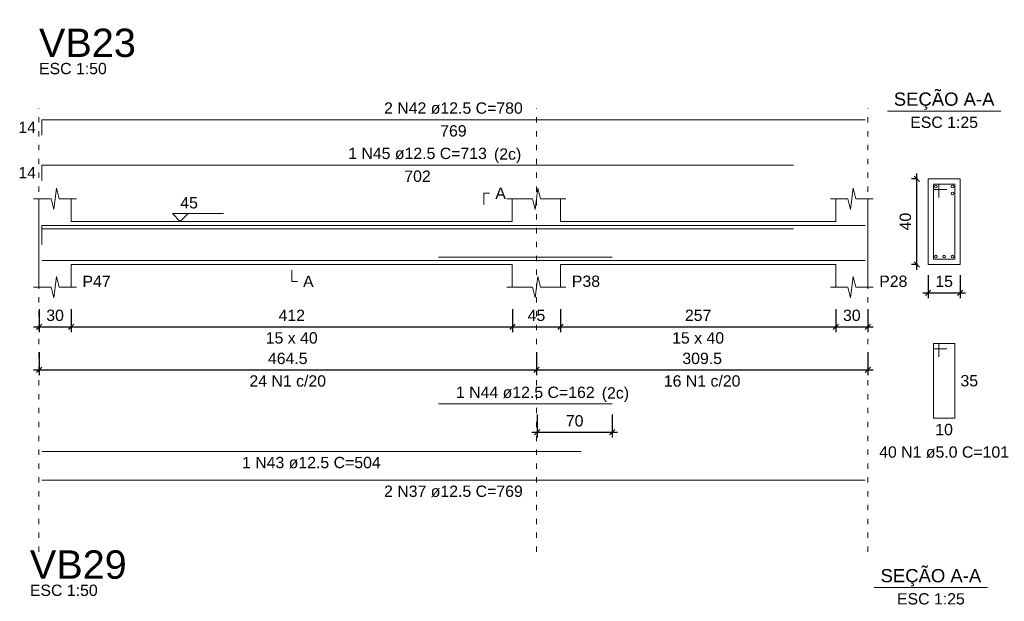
# Model space of a CAD drawing. Header units: millimetres. Extents: x 10906 to 25863, y 1966 to 4861.
# Tile 58 of 163: x 11260 to 11278, y 3006 to 3017. Entities that reach past the tile are written whole.
import ezdxf

# ---------------------------------------------------------------- set-up
doc = ezdxf.new("R2010")
doc.units = ezdxf.units.MM
doc.linetypes.add('DOT2', pattern=[3.175, 0, -3.175])
for name, color, linetype, lineweight in [('Descrição da armadura', 7, 'Continuous', 5), ('DT-Barras na forma', 40, 'Continuous', 5), ('DT-Barras no corte', 5, 'Continuous', 5), ('DT-Barras rebatidas', 40, 'Continuous', 5), ('DT-Cotas', 4, 'Continuous', 5), ('DT-Forma', 5, 'Continuous', 5), ('DT-Pontilhado', 7, 'DOT2', 5), ('DT-Textos', 7, 'Continuous', 5), ('DT-Título', 7, 'Continuous', 20), ('Textos armaduras', 7, 'Continuous', 5)]:
    doc.layers.add(name, color=color, linetype=linetype, lineweight=lineweight)
doc.styles.add('Arial', font='arial.ttf')
doc.styles.get("Standard").update_dxf_attribs({"font": 'arial.ttf'})
doc.dimstyles.new('UM_25.000000', dxfattribs={"dimtxt": 0.18, "dimasz": 0.1, "dimexe": 0.1, "dimexo": 0.2, "dimgap": 0, "dimtad": 1, "dimtih": 1, "dimtoh": 1, "dimdec": 1, "dimlfac": 25, "dimzin": 0, "dimdsep": 46, "dimtxsty": 'Standard', "dimcen": 0.09, "dimdle": 0.1, "dimclrd": 256, "dimclre": 256, "dimclrt": 7, "dimadec": 1, "dimazin": 2, "dimtfac": 1, "dimtdec": 1, "dimtofl": 0, "dimtmove": 0, "dimatfit": 3, "dimfxl": 1, "dimtolj": 1, "dimarcsym": 0})
doc.dimstyles.new('UM_50.000000', dxfattribs={"dimtxt": 0.18, "dimasz": 0.2, "dimexe": 0.2, "dimexo": 0.5, "dimgap": 0, "dimtad": 1, "dimtih": 1, "dimtoh": 1, "dimlfac": 50, "dimzin": 0, "dimdsep": 46, "dimtxsty": 'Standard', "dimcen": 0.09, "dimdle": 0.2, "dimclrd": 256, "dimclre": 256, "dimclrt": 7, "dimazin": 0, "dimtfac": 1, "dimtofl": 0, "dimtmove": 0, "dimatfit": 3, "dimfxl": 1, "dimtolj": 1, "dimtzin": 0, "dimarcsym": 0})

# ---------------------------------------------------------------- blocks, each defined once
blk = doc.blocks.new('_Oblique')
at = {"color": 0, "linetype": 'ByBlock', "lineweight": -2}
blk.add_line((-0.5, -0.5), (0.5, 0.5), dxfattribs=at)
blk = doc.blocks.new('*D207')
at = {"layer": 'Defpoints', "color": 0, "transparency": 16777216}
for p in [(11260.222, 3011.501), (11260.822, 3011.501), (11260.822, 3010.972)]:
    blk.add_point(p, dxfattribs=at)
at = {"layer": 'DT-Cotas', "lineweight": -2, "transparency": 16777216}
for p, q in [((11260.222, 3011.301), (11260.222, 3010.872)), ((11260.822, 3011.301), (11260.822, 3010.872)), ((11260.122, 3010.972), (11260.922, 3010.972))]:
    blk.add_line(p, q, dxfattribs=at)
at = {"layer": 'DT-Cotas', "lineweight": -2, "transparency": 16777216, "xscale": 0.1, "yscale": 0.1, "zscale": 0.1, "rotation": 180}
blk.add_blockref('_Oblique', (11260.222, 3010.972), dxfattribs=at)
at = {"layer": 'DT-Cotas', "lineweight": -2, "transparency": 16777216, "xscale": 0.1, "yscale": 0.1, "zscale": 0.1}
blk.add_blockref('_Oblique', (11260.822, 3010.972), dxfattribs=at)
at = {"layer": 'DT-Cotas', "color": 7, "transparency": 16777216, "insert": (11260.522, 3011.184), "char_height": 0.2118, "attachment_point": 5, "rotation": 0.0057, "style": 'Arial'}
blk.add_mtext('\\A1;30', dxfattribs=at)
blk = doc.blocks.new('*D208')
at = {"layer": 'Defpoints', "color": 0, "transparency": 16777216}
for p in [(11260.822, 3011.501), (11269.062, 3011.501), (11269.062, 3010.972)]:
    blk.add_point(p, dxfattribs=at)
at = {"layer": 'DT-Cotas', "lineweight": -2, "transparency": 16777216}
for p, q in [((11260.822, 3011.301), (11260.822, 3010.872)), ((11269.062, 3011.301), (11269.062, 3010.872)), ((11260.722, 3010.972), (11269.162, 3010.972))]:
    blk.add_line(p, q, dxfattribs=at)
at = {"layer": 'DT-Cotas', "lineweight": -2, "transparency": 16777216, "xscale": 0.1, "yscale": 0.1, "zscale": 0.1, "rotation": 180}
blk.add_blockref('_Oblique', (11260.822, 3010.972), dxfattribs=at)
at = {"layer": 'DT-Cotas', "lineweight": -2, "transparency": 16777216, "xscale": 0.1, "yscale": 0.1, "zscale": 0.1}
blk.add_blockref('_Oblique', (11269.062, 3010.972), dxfattribs=at)
at = {"layer": 'DT-Cotas', "color": 7, "transparency": 16777216, "insert": (11264.942, 3011.184), "char_height": 0.2118, "attachment_point": 5, "rotation": 0.0057, "style": 'Arial'}
blk.add_mtext('\\A1;412', dxfattribs=at)
blk = doc.blocks.new('*D209')
at = {"layer": 'Defpoints', "color": 0, "transparency": 16777216}
for p in [(11269.062, 3011.501), (11269.962, 3011.501), (11269.962, 3010.972)]:
    blk.add_point(p, dxfattribs=at)
at = {"layer": 'DT-Cotas', "lineweight": -2, "transparency": 16777216}
for p, q in [((11269.062, 3011.301), (11269.062, 3010.872)), ((11269.962, 3011.301), (11269.962, 3010.872)), ((11268.962, 3010.972), (11270.062, 3010.972))]:
    blk.add_line(p, q, dxfattribs=at)
at = {"layer": 'DT-Cotas', "lineweight": -2, "transparency": 16777216, "xscale": 0.1, "yscale": 0.1, "zscale": 0.1, "rotation": 180}
blk.add_blockref('_Oblique', (11269.062, 3010.972), dxfattribs=at)
at = {"layer": 'DT-Cotas', "lineweight": -2, "transparency": 16777216, "xscale": 0.1, "yscale": 0.1, "zscale": 0.1}
blk.add_blockref('_Oblique', (11269.962, 3010.972), dxfattribs=at)
at = {"layer": 'DT-Cotas', "color": 7, "transparency": 16777216, "insert": (11269.512, 3011.184), "char_height": 0.2118, "attachment_point": 5, "rotation": 0.0057, "style": 'Arial'}
blk.add_mtext('\\A1;45', dxfattribs=at)
blk = doc.blocks.new('*D210')
at = {"layer": 'Defpoints', "color": 0, "transparency": 16777216}
for p in [(11269.962, 3011.501), (11275.102, 3011.501), (11275.102, 3010.972)]:
    blk.add_point(p, dxfattribs=at)
at = {"layer": 'DT-Cotas', "lineweight": -2, "transparency": 16777216}
for p, q in [((11269.962, 3011.301), (11269.962, 3010.872)), ((11275.102, 3011.301), (11275.102, 3010.872)), ((11269.862, 3010.972), (11275.202, 3010.972))]:
    blk.add_line(p, q, dxfattribs=at)
at = {"layer": 'DT-Cotas', "lineweight": -2, "transparency": 16777216, "xscale": 0.1, "yscale": 0.1, "zscale": 0.1, "rotation": 180}
blk.add_blockref('_Oblique', (11269.962, 3010.972), dxfattribs=at)
at = {"layer": 'DT-Cotas', "lineweight": -2, "transparency": 16777216, "xscale": 0.1, "yscale": 0.1, "zscale": 0.1}
blk.add_blockref('_Oblique', (11275.102, 3010.972), dxfattribs=at)
at = {"layer": 'DT-Cotas', "color": 7, "transparency": 16777216, "insert": (11272.532, 3011.184), "char_height": 0.2118, "attachment_point": 5, "rotation": 0.0057, "style": 'Arial'}
blk.add_mtext('\\A1;257', dxfattribs=at)
blk = doc.blocks.new('*D211')
at = {"layer": 'Defpoints', "color": 0, "transparency": 16777216}
for p in [(11275.102, 3011.501), (11275.702, 3011.501), (11275.702, 3010.972)]:
    blk.add_point(p, dxfattribs=at)
at = {"layer": 'DT-Cotas', "lineweight": -2, "transparency": 16777216}
for p, q in [((11275.102, 3011.301), (11275.102, 3010.872)), ((11275.702, 3011.301), (11275.702, 3010.872)), ((11275.002, 3010.972), (11275.802, 3010.972))]:
    blk.add_line(p, q, dxfattribs=at)
at = {"layer": 'DT-Cotas', "lineweight": -2, "transparency": 16777216, "xscale": 0.1, "yscale": 0.1, "zscale": 0.1, "rotation": 180}
blk.add_blockref('_Oblique', (11275.102, 3010.972), dxfattribs=at)
at = {"layer": 'DT-Cotas', "lineweight": -2, "transparency": 16777216, "xscale": 0.1, "yscale": 0.1, "zscale": 0.1}
blk.add_blockref('_Oblique', (11275.702, 3010.972), dxfattribs=at)
at = {"layer": 'DT-Cotas', "color": 7, "transparency": 16777216, "insert": (11275.402, 3011.184), "char_height": 0.2118, "attachment_point": 5, "rotation": 0.0057, "style": 'Arial'}
blk.add_mtext('\\A1;30', dxfattribs=at)
blk = doc.blocks.new('*D212')
at = {"layer": 'Defpoints', "color": 0, "transparency": 16777216}
for p in [(11260.222, 3010.697), (11269.512, 3010.697), (11269.512, 3010.167)]:
    blk.add_point(p, dxfattribs=at)
at = {"layer": 'DT-Cotas', "lineweight": -2, "transparency": 16777216}
for p, q in [((11260.222, 3010.497), (11260.222, 3010.067)), ((11269.512, 3010.497), (11269.512, 3010.067)), ((11260.122, 3010.167), (11269.612, 3010.167))]:
    blk.add_line(p, q, dxfattribs=at)
at = {"layer": 'DT-Cotas', "lineweight": -2, "transparency": 16777216, "xscale": 0.1, "yscale": 0.1, "zscale": 0.1, "rotation": 180}
blk.add_blockref('_Oblique', (11260.222, 3010.167), dxfattribs=at)
at = {"layer": 'DT-Cotas', "lineweight": -2, "transparency": 16777216, "xscale": 0.1, "yscale": 0.1, "zscale": 0.1}
blk.add_blockref('_Oblique', (11269.512, 3010.167), dxfattribs=at)
at = {"layer": 'DT-Cotas', "color": 7, "transparency": 16777216, "insert": (11264.867, 3010.379), "char_height": 0.2118, "attachment_point": 5, "rotation": 0.0057, "style": 'Arial'}
blk.add_mtext('\\A1;464.5', dxfattribs=at)
blk = doc.blocks.new('*D213')
at = {"layer": 'Defpoints', "color": 0, "transparency": 16777216}
for p in [(11269.512, 3010.697), (11275.702, 3010.697), (11275.702, 3010.167)]:
    blk.add_point(p, dxfattribs=at)
at = {"layer": 'DT-Cotas', "lineweight": -2, "transparency": 16777216}
for p, q in [((11269.512, 3010.497), (11269.512, 3010.067)), ((11275.702, 3010.497), (11275.702, 3010.067)), ((11269.412, 3010.167), (11275.802, 3010.167))]:
    blk.add_line(p, q, dxfattribs=at)
at = {"layer": 'DT-Cotas', "lineweight": -2, "transparency": 16777216, "xscale": 0.1, "yscale": 0.1, "zscale": 0.1, "rotation": 180}
blk.add_blockref('_Oblique', (11269.512, 3010.167), dxfattribs=at)
at = {"layer": 'DT-Cotas', "lineweight": -2, "transparency": 16777216, "xscale": 0.1, "yscale": 0.1, "zscale": 0.1}
blk.add_blockref('_Oblique', (11275.702, 3010.167), dxfattribs=at)
at = {"layer": 'DT-Cotas', "color": 7, "transparency": 16777216, "insert": (11272.607, 3010.379), "char_height": 0.2118, "attachment_point": 5, "rotation": 0.0057, "style": 'Arial'}
blk.add_mtext('\\A1;309.5', dxfattribs=at)
blk = doc.blocks.new('*D214')
at = {"layer": 'Defpoints', "color": 0, "transparency": 16777216}
for p in [(11269.526, 3009.529), (11270.926, 3009.529), (11270.926, 3009)]:
    blk.add_point(p, dxfattribs=at)
at = {"layer": 'DT-Cotas', "lineweight": -2, "transparency": 16777216}
for p, q in [((11269.526, 3009.329), (11269.526, 3008.9)), ((11270.926, 3009.329), (11270.926, 3008.9)), ((11269.426, 3009), (11271.026, 3009))]:
    blk.add_line(p, q, dxfattribs=at)
at = {"layer": 'DT-Cotas', "lineweight": -2, "transparency": 16777216, "xscale": 0.1, "yscale": 0.1, "zscale": 0.1, "rotation": 180}
blk.add_blockref('_Oblique', (11269.526, 3009), dxfattribs=at)
at = {"layer": 'DT-Cotas', "lineweight": -2, "transparency": 16777216, "xscale": 0.1, "yscale": 0.1, "zscale": 0.1}
blk.add_blockref('_Oblique', (11270.926, 3009), dxfattribs=at)
at = {"layer": 'DT-Cotas', "color": 7, "transparency": 16777216, "insert": (11270.226, 3009.212), "char_height": 0.2118, "attachment_point": 5, "rotation": 0.0057, "style": 'Arial'}
blk.add_mtext('\\A1;70', dxfattribs=at)
blk = doc.blocks.new('*D215')
at = {"layer": 'Defpoints', "color": 0, "transparency": 16777216}
for p in [(11276.614, 3013.737), (11276.826, 3013.737), (11276.826, 3012.137)]:
    blk.add_point(p, dxfattribs=at)
at = {"layer": 'DT-Cotas', "lineweight": -2, "transparency": 16777216}
for p, q in [((11276.626, 3013.737), (11276.514, 3013.737)), ((11276.614, 3012.037), (11276.614, 3013.837)), ((11276.626, 3012.137), (11276.514, 3012.137))]:
    blk.add_line(p, q, dxfattribs=at)
at = {"layer": 'DT-Cotas', "lineweight": -2, "transparency": 16777216, "xscale": 0.1, "yscale": 0.1, "zscale": 0.1}
for p, rotation in [((11276.614, 3013.737), 90), ((11276.614, 3012.137), 270)]:
    blk.add_blockref('_Oblique', p, dxfattribs=dict(at, rotation=rotation))
at = {"layer": 'DT-Cotas', "color": 7, "transparency": 16777216, "insert": (11276.402, 3012.937), "char_height": 0.2118, "attachment_point": 5, "rotation": 90, "style": 'Arial'}
blk.add_mtext('\\A1;40', dxfattribs=at)
blk = doc.blocks.new('*D216')
at = {"layer": 'Defpoints', "color": 0, "transparency": 16777216}
for p in [(11276.826, 3012.137), (11277.426, 3012.137), (11277.426, 3011.607)]:
    blk.add_point(p, dxfattribs=at)
at = {"layer": 'DT-Cotas', "lineweight": -2, "transparency": 16777216}
for p, q in [((11276.826, 3011.937), (11276.826, 3011.507)), ((11277.426, 3011.937), (11277.426, 3011.507)), ((11276.726, 3011.607), (11277.526, 3011.607))]:
    blk.add_line(p, q, dxfattribs=at)
at = {"layer": 'DT-Cotas', "lineweight": -2, "transparency": 16777216, "xscale": 0.1, "yscale": 0.1, "zscale": 0.1, "rotation": 180}
blk.add_blockref('_Oblique', (11276.826, 3011.607), dxfattribs=at)
at = {"layer": 'DT-Cotas', "lineweight": -2, "transparency": 16777216, "xscale": 0.1, "yscale": 0.1, "zscale": 0.1}
blk.add_blockref('_Oblique', (11277.426, 3011.607), dxfattribs=at)
at = {"layer": 'DT-Cotas', "color": 7, "transparency": 16777216, "insert": (11277.126, 3011.819), "char_height": 0.2118, "attachment_point": 5, "rotation": 0.0057, "style": 'Arial'}
blk.add_mtext('\\A1;15', dxfattribs=at)

msp = doc.modelspace()

# ---------------------------------------------------------------- linework, layer by layer
at = {"layer": 'DT-Barras na forma'}
for p, q in [((11277.02552, 3013.63685), (11276.92552, 3013.63685)), ((11276.92552, 3013.63685), (11276.92552, 3012.23685)), ((11277.32552, 3013.63685), (11276.92552, 3013.63685)), ((11276.92552, 3013.63685), (11276.92552, 3013.53685)), ((11277.02552, 3013.38685), (11277.02552, 3013.63685)), ((11277.32552, 3012.23685), (11277.32552, 3013.63685)), ((11276.92552, 3013.53685), (11277.17552, 3013.53685)), ((11276.92552, 3012.23685), (11277.32552, 3012.23685))]:
    msp.add_line(p, q, dxfattribs=at)
for points in [[(11260.27152, 3012.57685), (11260.27152, 3012.86435), (11275.65152, 3012.86435)], [(11260.27152, 3012.51185), (11260.27152, 3012.79935), (11274.31152, 3012.79935)], [(11267.68179, 3012.27435), (11270.92601, 3012.27435)], [(11260.27152, 3012.20935), (11270.34545, 3012.20935)], [(11260.27152, 3012.20935), (11275.65152, 3012.20935)]]:
    msp.add_lwpolyline(points, dxfattribs=at)
at = {"layer": 'DT-Barras no corte'}
for centre in [(11276.97052, 3013.59185), (11277.28052, 3013.59185), (11277.28052, 3013.46185), (11276.97052, 3012.28185), (11277.12552, 3012.28185), (11277.28052, 3012.28185)]:
    msp.add_circle(centre, 0.025, dxfattribs=at)
at = {"layer": 'DT-Barras rebatidas'}
for p, q in [((11260.27152, 3014.55365), (11260.27152, 3014.84115)), ((11260.27152, 3014.84115), (11275.65152, 3014.84115)), ((11260.27152, 3013.70645), (11260.27152, 3013.99395)), ((11260.27152, 3013.99395), (11274.31152, 3013.99395)), ((11277.02552, 3010.66015), (11276.92552, 3010.66015)), ((11276.92552, 3010.66015), (11276.92552, 3009.26015)), ((11277.32552, 3010.66015), (11276.92552, 3010.66015)), ((11276.92552, 3010.66015), (11276.92552, 3010.56015)), ((11277.02552, 3010.41015), (11277.02552, 3010.66015)), ((11277.32552, 3009.26015), (11277.32552, 3010.66015)), ((11276.92552, 3010.56015), (11277.17552, 3010.56015)), ((11267.68179, 3009.52922), (11270.92601, 3009.52922)), ((11276.92552, 3009.26015), (11277.32552, 3009.26015)), ((11260.27152, 3008.64046), (11270.34545, 3008.64046)), ((11260.27152, 3008.10366), (11275.65152, 3008.10366))]:
    msp.add_line(p, q, dxfattribs=at)
at = {"layer": 'DT-Forma'}
for p, q in [((11277.42552, 3013.73685), (11276.82552, 3013.73685)), ((11276.82552, 3013.73685), (11276.82552, 3013.73685)), ((11276.82552, 3013.73685), (11276.82552, 3012.13685)), ((11277.42552, 3012.13685), (11277.42552, 3013.73685)), ((11277.42552, 3013.73685), (11277.42552, 3013.73685)), ((11260.49652, 3013.16045), (11260.54652, 3013.56045)), ((11260.54652, 3013.56045), (11260.59652, 3013.36045)), ((11269.48652, 3013.16045), (11269.53652, 3013.56045)), ((11269.53652, 3013.56045), (11269.58652, 3013.36045)), ((11275.37652, 3013.16045), (11275.42652, 3013.56045)), ((11275.42652, 3013.56045), (11275.47652, 3013.36045)), ((11260.12152, 3013.36045), (11260.44652, 3013.36045)), ((11260.22152, 3012.93685), (11260.22152, 3013.36045)), ((11260.44652, 3013.36045), (11260.49652, 3013.16045)), ((11260.59652, 3013.36045), (11260.92152, 3013.36045)), ((11260.82152, 3013.36045), (11260.82152, 3012.93685)), ((11268.96152, 3013.36045), (11269.43652, 3013.36045)), ((11269.06152, 3012.93685), (11269.06152, 3013.36045)), ((11269.43652, 3013.36045), (11269.48652, 3013.16045)), ((11269.58652, 3013.36045), (11270.06152, 3013.36045)), ((11269.96152, 3013.36045), (11269.96152, 3012.93685)), ((11275.00152, 3013.36045), (11275.32652, 3013.36045)), ((11275.10152, 3012.93685), (11275.10152, 3013.36045)), ((11275.32652, 3013.36045), (11275.37652, 3013.16045)), ((11275.47652, 3013.36045), (11275.80152, 3013.36045)), ((11275.70152, 3013.36045), (11275.70152, 3012.93685)), ((11260.82152, 3012.93685), (11269.06152, 3012.93685)), ((11269.96152, 3012.93685), (11275.10152, 3012.93685)), ((11260.22152, 3012.13685), (11260.22152, 3011.71325)), ((11260.82152, 3011.71325), (11260.82152, 3012.13685)), ((11260.82152, 3012.13685), (11269.06152, 3012.13685)), ((11269.06152, 3012.13685), (11269.06152, 3011.71325)), ((11269.96152, 3011.71325), (11269.96152, 3012.13685)), ((11269.96152, 3012.13685), (11275.10152, 3012.13685)), ((11275.10152, 3012.13685), (11275.10152, 3011.71325)), ((11275.70152, 3011.71325), (11275.70152, 3012.13685)), ((11276.82552, 3012.13685), (11277.42552, 3012.13685)), ((11276.82552, 3012.13685), (11276.82552, 3012.13685)), ((11277.42552, 3012.13685), (11277.42552, 3012.13685)), ((11260.49652, 3011.51325), (11260.54652, 3011.91325)), ((11260.54652, 3011.91325), (11260.59652, 3011.71325)), ((11269.48652, 3011.51325), (11269.53652, 3011.91325)), ((11269.53652, 3011.91325), (11269.58652, 3011.71325)), ((11275.37652, 3011.51325), (11275.42652, 3011.91325)), ((11275.42652, 3011.91325), (11275.47652, 3011.71325)), ((11260.12152, 3011.71325), (11260.44652, 3011.71325)), ((11260.44652, 3011.71325), (11260.49652, 3011.51325)), ((11260.59652, 3011.71325), (11260.92152, 3011.71325)), ((11268.96152, 3011.71325), (11269.43652, 3011.71325)), ((11269.43652, 3011.71325), (11269.48652, 3011.51325)), ((11269.58652, 3011.71325), (11270.06152, 3011.71325)), ((11275.00152, 3011.71325), (11275.32652, 3011.71325)), ((11275.32652, 3011.71325), (11275.37652, 3011.51325)), ((11275.47652, 3011.71325), (11275.80152, 3011.71325))]:
    msp.add_line(p, q, dxfattribs=at)
at = {"layer": 'DT-Forma', "linetype": 'Continuous'}
for p, q in [((11260.22152, 3012.13685), (11260.22152, 3012.93685)), ((11275.70152, 3012.93685), (11275.70152, 3012.13685))]:
    msp.add_line(p, q, dxfattribs=at)
at = {"layer": 'DT-Pontilhado', "ltscale": 0.05}
for p, q in [((11260.22152, 3006.76609), (11260.22152, 3015.05295)), ((11269.51152, 3006.76609), (11269.51152, 3015.05295)), ((11275.70152, 3006.76609), (11275.70152, 3015.05295))]:
    msp.add_line(p, q, dxfattribs=at)
at = {"layer": 'DT-Textos'}
for p, q in [((11276.06652, 3015.00175), (11278.18452, 3015.00175)), ((11275.8199, 3006.09554), (11277.9379, 3006.09554))]:
    msp.add_line(p, q, dxfattribs=at)
for points in [[(11268.53202, 3013.25455), (11268.53202, 3013.46635), (11268.63792, 3013.46635)], [(11263.00852, 3013.08511), (11262.86026, 3012.93685), (11262.712, 3013.08511), (11263.6651, 3013.08511)], [(11264.94152, 3012.03095), (11264.94152, 3011.81915), (11265.04742, 3011.81915)]]:
    msp.add_lwpolyline(points, dxfattribs=at)

# ---------------------------------------------------------------- texts
at = {"layer": 'Descrição da armadura', "linetype": 'Continuous', "char_height": 0.2118, "attachment_point": 8, "line_spacing_factor": 0.798, "style": 'Arial'}
for s, insert, width in [('2 N42 ø12.5 C=780', (11267.96152, 3014.94705), 5.1946527), ('1 N45 ø12.5 C=713', (11267.29152, 3014.09985), 5.1946527), ('24 N1 c/20', (11264.86652, 3009.84941), 2.8693417), ('16 N1 c/20', (11272.60652, 3009.84941), 2.8693417), ('1 N44 ø12.5 C=162', (11269.3039, 3009.63512), 5.1946527), ('1 N43 ø12.5 C=504', (11265.30849, 3008.32276), 5.1946527), ('2 N37 ø12.5 C=769', (11267.96152, 3007.78596), 5.1946527)]:
    msp.add_mtext(s, dxfattribs=dict(at, insert=insert, width=width))
at = {"layer": 'Descrição da armadura', "color": 7, "linetype": 'Continuous', "insert": (11277.12552, 3008.51885), "char_height": 0.2118, "width": 4.8647001, "attachment_point": 8, "line_spacing_factor": 0.798, "style": 'Arial'}
msp.add_mtext('40 N1 ø5.0 C=101', dxfattribs=at)
at = {"layer": 'DT-Textos', "line_spacing_factor": 0.798, "style": 'Arial'}
for s, insert, char_height, width, attachment_point in [('ESC 1:50', (11260.22152, 3015.68835), 0.2118, 1.901901, 7), ('SEÇÃO A-A', (11277.12545, 3015.02613), 0.2471, 4.8395853, 8), ('ESC 1:25', (11277.12552, 3014.68405), 0.2118, 1.901901, 8), ('(2c)', (11268.71903, 3014.03013), 0.2118, 0.7652299, 7), ('A', (11268.74382, 3013.36045), 0.2118, 0.296372, 7), ('45', (11262.86026, 3013.18042), 0.2118, 0.4942426, 7), ('P47', (11261.03332, 3011.71325), 0.2118, 0.7906146, 7), ('A', (11265.15332, 3011.71325), 0.2118, 0.296372, 7), ('P38', (11270.17332, 3011.71325), 0.2118, 0.7906146, 7), ('P28', (11275.91332, 3011.71325), 0.2118, 0.7906146, 7), ('15 x 40', (11264.94152, 3010.65425), 0.2118, 1.45756, 8), ('15 x 40', (11272.53152, 3010.65425), 0.2118, 1.45756, 8), ('(2c)', (11270.73203, 3009.56563), 0.2118, 0.7652299, 7), ('SEÇÃO A-A', (11276.87851, 3006.12036), 0.2471, 4.8395853, 8), ('ESC 1:50', (11260.05122, 3005.93744), 0.2118, 1.901901, 7), ('ESC 1:25', (11276.8789, 3005.77784), 0.2118, 1.901901, 8)]:
    msp.add_mtext(s, dxfattribs=dict(at, insert=insert, char_height=char_height, width=width, attachment_point=attachment_point))
at = {"layer": 'DT-Título', "char_height": 0.5295, "width": 3.2609597, "attachment_point": 7, "line_spacing_factor": 0.798, "style": 'Arial'}
for s, insert in [('VB23', (11260.22152, 3016.00605)), ('VB29', (11260.05122, 3006.25514))]:
    msp.add_mtext(s, dxfattribs=dict(at, insert=insert))
at = {"layer": 'Textos armaduras', "linetype": 'Continuous', "char_height": 0.2118, "attachment_point": 7, "line_spacing_factor": 0.798, "style": 'Arial'}
for s, insert, width in [('14', (11259.83567, 3014.5915), 0.6599051), ('769', (11267.71406, 3014.52345), 0.9898577), ('14', (11259.83567, 3013.7443), 0.6599051), ('702', (11267.04406, 3013.67625), 0.9898577)]:
    msp.add_mtext(s, dxfattribs=dict(at, insert=insert, width=width))
at = {"layer": 'Textos armaduras', "color": 7, "linetype": 'Continuous', "char_height": 0.2118, "width": 0.6599051, "attachment_point": 7, "line_spacing_factor": 0.798, "style": 'Arial'}
for s, insert in [('35', (11277.43142, 3009.85425)), ('10', (11276.96054, 3008.94245))]:
    msp.add_mtext(s, dxfattribs=dict(at, insert=insert))

# ---------------------------------------------------------------- dimensions: what is measured, and where the dimension line sits
at = {"layer": 'DT-Cotas'}
dim = msp.add_linear_dim(base=(11276.61372, 3013.73685), p1=(11276.82552, 3012.13685), p2=(11276.82552, 3013.73685), angle=90, dimstyle='UM_25.000000', override={"dimtxt": 0.2118, "dimasz": 0.1, "dimexe": 0.1, "dimexo": 0.2, "dimtad": 1, "dimtih": 0, "dimtoh": 0, "dimdec": 1, "dimlfac": 25, "dimzin": 8, "dimtxsty": 'Arial', "dimblk": 'Oblique', "dimblk1": 'Oblique', "dimblk2": 'Oblique', "dimsah": 1, "dimdle": 0.1, "dimse1": 0, "dimse2": 0, "dimclrt": 7, "dimadec": 1, "dimazin": 3, "dimtmove": 2, "dimldrblk": 'Oblique'}, dxfattribs=at)
dim.commit()
dim.dimension.update_dxf_attribs({"geometry": '*D215', "text_midpoint": (11276.40192, 3012.93685), "dimtype": 160, "text_rotation": 90})
for base, p1, p2, dimstyle, override, picture, middle in [((11277.42552, 3011.60735), (11276.82552, 3012.13685), (11277.42552, 3012.13685), 'UM_25.000000', {"dimtxt": 0.2118, "dimasz": 0.1, "dimexe": 0.1, "dimexo": 0.2, "dimtad": 1, "dimtih": 0, "dimtoh": 0, "dimdec": 1, "dimlfac": 25, "dimzin": 8, "dimtxsty": 'Arial', "dimblk": 'Oblique', "dimblk1": 'Oblique', "dimblk2": 'Oblique', "dimsah": 1, "dimdle": 0.1, "dimse1": 0, "dimse2": 0, "dimclrt": 7, "dimadec": 1, "dimazin": 3, "dimtmove": 2, "dimldrblk": 'Oblique'}, '*D216', (11277.12552, 3011.81915)), ((11260.82152, 3010.97195), (11260.22152, 3011.50145), (11260.82152, 3011.50145), 'UM_50.000000', {"dimtxt": 0.2118, "dimasz": 0.1, "dimexe": 0.1, "dimexo": 0.2, "dimtad": 1, "dimtih": 0, "dimtoh": 0, "dimdec": 1, "dimlfac": 50, "dimzin": 8, "dimtxsty": 'Arial', "dimblk": 'Oblique', "dimblk1": 'Oblique', "dimblk2": 'Oblique', "dimsah": 1, "dimdle": 0.1, "dimse1": 0, "dimse2": 0, "dimclrt": 7, "dimadec": 1, "dimazin": 3, "dimtmove": 2, "dimldrblk": 'Oblique'}, '*D207', (11260.52152, 3011.18375)), ((11269.06152, 3010.97195), (11260.82152, 3011.50145), (11269.06152, 3011.50145), 'UM_50.000000', {"dimtxt": 0.2118, "dimasz": 0.1, "dimexe": 0.1, "dimexo": 0.2, "dimtad": 1, "dimtih": 0, "dimtoh": 0, "dimdec": 1, "dimlfac": 50, "dimzin": 8, "dimtxsty": 'Arial', "dimblk": 'Oblique', "dimblk1": 'Oblique', "dimblk2": 'Oblique', "dimsah": 1, "dimdle": 0.1, "dimse1": 0, "dimse2": 0, "dimclrt": 7, "dimadec": 1, "dimazin": 3, "dimtmove": 2, "dimldrblk": 'Oblique'}, '*D208', (11264.94152, 3011.18375)), ((11269.96152, 3010.97195), (11269.06152, 3011.50145), (11269.96152, 3011.50145), 'UM_50.000000', {"dimtxt": 0.2118, "dimasz": 0.1, "dimexe": 0.1, "dimexo": 0.2, "dimtad": 1, "dimtih": 0, "dimtoh": 0, "dimdec": 1, "dimlfac": 50, "dimzin": 8, "dimtxsty": 'Arial', "dimblk": 'Oblique', "dimblk1": 'Oblique', "dimblk2": 'Oblique', "dimsah": 1, "dimdle": 0.1, "dimse1": 0, "dimse2": 0, "dimclrt": 7, "dimadec": 1, "dimazin": 3, "dimtmove": 2, "dimldrblk": 'Oblique'}, '*D209', (11269.51152, 3011.18375)), ((11275.10152, 3010.97195), (11269.96152, 3011.50145), (11275.10152, 3011.50145), 'UM_50.000000', {"dimtxt": 0.2118, "dimasz": 0.1, "dimexe": 0.1, "dimexo": 0.2, "dimtad": 1, "dimtih": 0, "dimtoh": 0, "dimdec": 1, "dimlfac": 50, "dimzin": 8, "dimtxsty": 'Arial', "dimblk": 'Oblique', "dimblk1": 'Oblique', "dimblk2": 'Oblique', "dimsah": 1, "dimdle": 0.1, "dimse1": 0, "dimse2": 0, "dimclrt": 7, "dimadec": 1, "dimazin": 3, "dimtmove": 2, "dimldrblk": 'Oblique'}, '*D210', (11272.53152, 3011.18375)), ((11275.70152, 3010.97195), (11275.10152, 3011.50145), (11275.70152, 3011.50145), 'UM_50.000000', {"dimtxt": 0.2118, "dimasz": 0.1, "dimexe": 0.1, "dimexo": 0.2, "dimtad": 1, "dimtih": 0, "dimtoh": 0, "dimdec": 1, "dimlfac": 50, "dimzin": 8, "dimtxsty": 'Arial', "dimblk": 'Oblique', "dimblk1": 'Oblique', "dimblk2": 'Oblique', "dimsah": 1, "dimdle": 0.1, "dimse1": 0, "dimse2": 0, "dimclrt": 7, "dimadec": 1, "dimazin": 3, "dimtmove": 2, "dimldrblk": 'Oblique'}, '*D211', (11275.40152, 3011.18375)), ((11269.51152, 3010.16711), (11260.22152, 3010.69661), (11269.51152, 3010.69661), 'UM_50.000000', {"dimtxt": 0.2118, "dimasz": 0.1, "dimexe": 0.1, "dimexo": 0.2, "dimtad": 1, "dimtih": 0, "dimtoh": 0, "dimdec": 1, "dimlfac": 50, "dimzin": 8, "dimtxsty": 'Arial', "dimblk": 'Oblique', "dimblk1": 'Oblique', "dimblk2": 'Oblique', "dimsah": 1, "dimdle": 0.1, "dimse1": 0, "dimse2": 0, "dimclrt": 7, "dimadec": 1, "dimazin": 3, "dimtmove": 2, "dimldrblk": 'Oblique'}, '*D212', (11264.86652, 3010.37891)), ((11275.70152, 3010.16711), (11269.51152, 3010.69661), (11275.70152, 3010.69661), 'UM_50.000000', {"dimtxt": 0.2118, "dimasz": 0.1, "dimexe": 0.1, "dimexo": 0.2, "dimtad": 1, "dimtih": 0, "dimtoh": 0, "dimdec": 1, "dimlfac": 50, "dimzin": 8, "dimtxsty": 'Arial', "dimblk": 'Oblique', "dimblk1": 'Oblique', "dimblk2": 'Oblique', "dimsah": 1, "dimdle": 0.1, "dimse1": 0, "dimse2": 0, "dimclrt": 7, "dimadec": 1, "dimazin": 3, "dimtmove": 2, "dimldrblk": 'Oblique'}, '*D213', (11272.60652, 3010.37891)), ((11270.92601, 3008.99972), (11269.52601, 3009.52922), (11270.92601, 3009.52922), 'UM_50.000000', {"dimtxt": 0.2118, "dimasz": 0.1, "dimexe": 0.1, "dimexo": 0.2, "dimtad": 1, "dimtih": 0, "dimtoh": 0, "dimdec": 1, "dimlfac": 50, "dimzin": 8, "dimtxsty": 'Arial', "dimblk": 'Oblique', "dimblk1": 'Oblique', "dimblk2": 'Oblique', "dimsah": 1, "dimdle": 0.1, "dimse1": 0, "dimse2": 0, "dimclrt": 7, "dimadec": 1, "dimazin": 3, "dimtmove": 2, "dimldrblk": 'Oblique'}, '*D214', (11270.22601, 3009.21152))]:
    dim = msp.add_linear_dim(base=base, p1=p1, p2=p2, dimstyle=dimstyle, override=override, dxfattribs=at)
    dim.commit()
    dim.dimension.update_dxf_attribs({"geometry": picture, "text_midpoint": middle, "dimtype": 160, "text_rotation": 0.00573})

doc.saveas('drawing.dxf')
